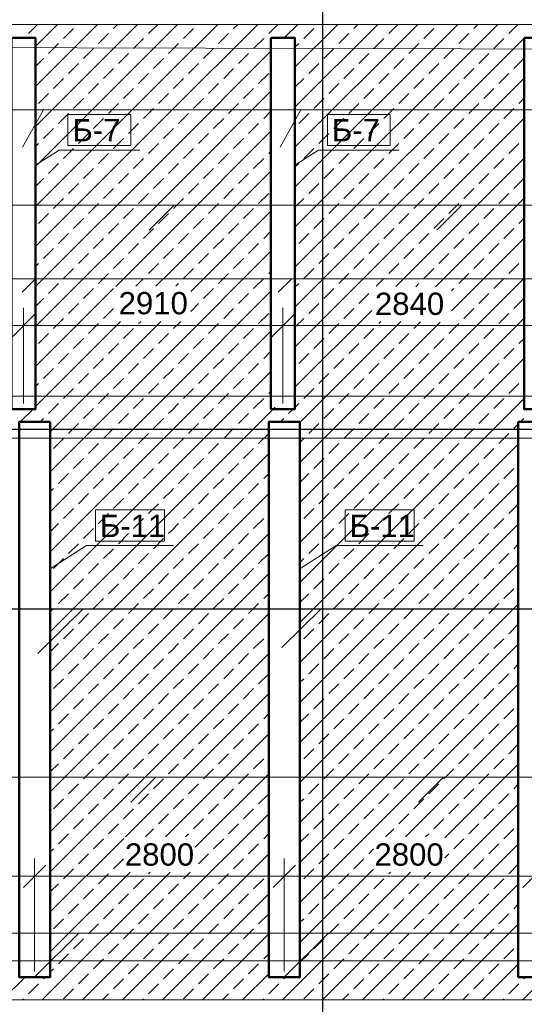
# Model space of a CAD drawing. Header units: millimetres. Extents: x -7161 to 110057, y -144197 to 43481.
# Tile 9 of 30: x 33652 to 39312, y -303 to 10746. Entities that reach past the tile are written whole.
import ezdxf

# ---------------------------------------------------------------- set-up
doc = ezdxf.new("R2010")
doc.units = ezdxf.units.MM
for name, color, linetype, lineweight in [('Каркас', 130, 'Continuous', 50), ('Несущие стены', 10, 'Continuous', 40), ('Обмерные чертежи _09_02_2026_ 3 эт_dwg', 8, 'Continuous', 9), ('Оси', 7, 'Continuous', 9), ('Плита', 7, 'Continuous', 9), ('Размеры', 7, 'Continuous', 9), ('Штриховка', 7, 'Continuous', 9)]:
    doc.layers.add(name, color=color, linetype=linetype, lineweight=lineweight)
doc.styles.add('Arial', font='arial.ttf', dxfattribs={"height": 250})

# ---------------------------------------------------------------- blocks, each defined once
blk = doc.blocks.new('Обмерные чертежи _09_02_2026_ 3 эт_dwg_ось сокольники-2039262-Cхема демонтажа сборных ребристых плит перекрытия 3 этажа в осях _Г-Ж_1-3 и Г-Ж_10-12_')
at = {"layer": 'Оси', "color": 250, "lineweight": 30, "flags": 128}
for points in [[(-470317, 84678), (-470317, 80157), (-470317, 63892), (-470317, 56540), (-470317, 51884), (-470317, 45174), (-470317, 43179), (-470317, 36624), (-470317, 36124)], [(-445520, 49884), (-452018, 49884), (-455016, 49884), (-459017, 49884), (-462418, 49884), (-470317, 49884), (-482816, 49884), (-490714, 49884), (-493713, 49884), (-497864, 49884), (-500864, 49884), (-507364, 49884), (-513025, 49884), (-513525, 49884)]]:
    blk.add_lwpolyline(points, dxfattribs=at)
blk = doc.blocks.new('Обмерные чертежи _09_02_2026_ 3 эт_dwg__Oblique-2039263-Cхема демонтажа сборных ребристых плит перекрытия 3 этажа в осях _Г-Ж_1-3 и Г-Ж_10-12_')
at = {"layer": 'Размеры'}
blk.add_line((-0.5, -0.5), (0.5, 0.5), dxfattribs=at)
blk = doc.blocks.new('Обмерные чертежи _09_02_2026_ 3 эт_dwg-2039254-Cхема демонтажа сборных ребристых плит перекрытия 3 этажа в осях _Г-Ж_1-3 и Г-Ж_10-12_')
at = {"lineweight": 9}
for p, q in [((-563689, -139907), (-563454, -139491)), ((-560802, -139907), (-560568, -139491)), ((-562269, -140838), (-561989, -140558)), ((-559042, -140838), (-558763, -140558)), ((-563694, -141536), (-563544, -141386)), ((-560821, -141536), (-560671, -141386)), ((-562476, -147259), (-562196, -146979)), ((-559249, -147259), (-558969, -146979)), ((-563554, -149222), (-563059, -148728)), ((-560754, -149222), (-560259, -148728))]:
    blk.add_line(p, q, dxfattribs=at)
at = {"color": 250, "lineweight": 30}
for p, q in [((-563517, -145590), (-563010, -145091)), ((-560782, -145524), (-560342, -145091))]:
    blk.add_line(p, q, dxfattribs=at)
at = {"lineweight": 9, "flags": 128}
for points in [[(-586289, -139491), (-543553, -139491), (-542615, -139491)], [(-563544, -140111), (-563281, -139941), (-562375, -139941)], [(-560634, -140111), (-560371, -139941), (-559465, -139941)], [(-551235, -140838), (-550955, -140558), (-583288, -140558), (-580807, -140558)], [(-583484, -141652), (-583218, -141386), (-540870, -141386), (-538376, -141386)], [(-563379, -144641), (-562972, -144380), (-561997, -144380)], [(-560579, -144641), (-560172, -144380), (-559197, -144380)], [(-551442, -147259), (-551162, -146979), (-583368, -146979), (-585849, -146979)], [(-583154, -149222), (-582659, -148728), (-551260, -148728), (-548766, -148728)]]:
    blk.add_lwpolyline(points, dxfattribs=at)
for points in [[(-563181, -139891), (-562475, -139891), (-562475, -139541), (-563181, -139541)], [(-560271, -139891), (-559565, -139891), (-559565, -139541), (-560271, -139541)], [(-562872, -144330), (-562097, -144330), (-562097, -143980), (-562872, -143980)], [(-560072, -144330), (-559297, -144330), (-559297, -143980), (-560072, -143980)]]:
    blk.add_lwpolyline(points, close=True, dxfattribs=at)
at = {"color": 250, "lineweight": 30, "flags": 128}
blk.add_lwpolyline([(-583182, -145810), (-582452, -145091), (-551462, -145091), (-550331, -145091)], dxfattribs=at)
at = {"layer": 'Каркас', "flags": 128}
for points in [[(-563814, -138683), (-563544, -138683), (-563544, -142847), (-563814, -142847)], [(-560904, -138683), (-560634, -138683), (-560634, -142847), (-560904, -142847)], [(-558064, -138683), (-557794, -138683), (-557794, -142847), (-558064, -142847)]]:
    blk.add_lwpolyline(points, close=True, dxfattribs=at)
for points in [[(-563379, -142991), (-563729, -142991), (-563729, -149222), (-563379, -149222), (-563379, -142991)], [(-560579, -142991), (-560929, -142991), (-560929, -149222), (-560579, -149222), (-560579, -142991)], [(-557779, -142991), (-558129, -142991), (-558129, -149222), (-557779, -149222), (-557779, -142991)]]:
    blk.add_lwpolyline(points, dxfattribs=at)
at = {"layer": 'Несущие стены', "color": 7, "lineweight": 9, "flags": 128}
for points in [[(-543453, -139248), (-551929, -139317), (-553014, -139325), (-553014, -138820), (-580331, -138748)], [(-583380, -142703), (-549461, -142703), (-549461, -142603), (-549023, -142603), (-549023, -143103), (-548903, -143103), (-548903, -143434), (-549022, -143434), (-548963, -151056), (-548317, -151056), (-548317, -151052), (-547716, -151056), (-546978, -151056), (-546978, -151060), (-542125, -151089), (-542184, -143311), (-542054, -143311), (-542054, -142713), (-536235, -142677), (-536235, -142672), (-535876, -142672), (-536006, -118621)], [(-549415, -149071), (-549432, -143174), (-583378, -143174), (-583350, -149040), (-549415, -149040)]]:
    blk.add_lwpolyline(points, dxfattribs=at)
at = {"layer": 'Плита', "flags": 128}
for points in [[(-588043, -139073), (-580520, -139073), (-580520, -138531), (-552631, -138531), (-552631, -139044), (-543453, -139209)], [(-542715, -139222), (-541940, -139236), (-541940, -151395), (-549211, -151395), (-549211, -149478), (-583509, -149478), (-583509, -151300), (-591056, -151300), (-591125, -139073)]]:
    blk.add_lwpolyline(points, dxfattribs=at)
at = {"layer": 'Размеры'}
for p, q in [((-563479, -141910), (-566679, -141910)), ((-560569, -141910), (-563879, -141910)), ((-557729, -141910), (-560969, -141910)), ((-554909, -141910), (-558129, -141910)), ((-566554, -148090), (-563354, -148090)), ((-563754, -148090), (-560554, -148090)), ((-560954, -148090), (-557754, -148090)), ((-558154, -148090), (-554954, -148090))]:
    blk.add_line(p, q, dxfattribs=at)
at = {"layer": 'Размеры', "flags": 128}
for points in [[(-563679, -141710), (-563679, -142785)], [(-560769, -141710), (-560769, -142785)], [(-563554, -147890), (-563554, -149160)], [(-560754, -147890), (-560754, -149160)]]:
    blk.add_lwpolyline(points, close=True, dxfattribs=at)
at = {"layer": 'Штриховка'}
for p, q in [((-563623, -138633), (-563521, -138531)), ((-563544, -139676), (-562399, -138531)), ((-563544, -139227), (-562848, -138531)), ((-563544, -138778), (-563297, -138531)), ((-562669, -138577), (-562623, -138531)), ((-562276, -138633), (-562174, -138531)), ((-561322, -138577), (-561276, -138531)), ((-560929, -138633), (-560827, -138531)), ((-560744, -138672), (-560603, -138531)), ((-560634, -140807), (-558358, -138531)), ((-560634, -140358), (-558807, -138531)), ((-560634, -139909), (-559256, -138531)), ((-560634, -139460), (-559705, -138531)), ((-560634, -139011), (-560154, -138531)), ((-559975, -138577), (-559929, -138531)), ((-559582, -138633), (-559480, -138531)), ((-558628, -138577), (-558582, -138531)), ((-558235, -138633), (-558133, -138531)), ((-563230, -138689), (-563118, -138577)), ((-562838, -138745), (-562725, -138633)), ((-561883, -138689), (-561771, -138577)), ((-561491, -138745), (-561378, -138633)), ((-560536, -138689), (-560424, -138577)), ((-560143, -138745), (-560031, -138633)), ((-559189, -138689), (-559077, -138577)), ((-558796, -138745), (-558684, -138633)), ((-563399, -138857), (-563287, -138745)), ((-562445, -138801), (-562332, -138689)), ((-561098, -138801), (-560985, -138689)), ((-560634, -141256), (-558064, -138686)), ((-560634, -138786), (-560592, -138745)), ((-559751, -138801), (-559638, -138689)), ((-559358, -138857), (-559245, -138745)), ((-558404, -138801), (-558291, -138689)), ((-563006, -138913), (-562894, -138801)), ((-562613, -138969), (-562501, -138857)), ((-561659, -138913), (-561547, -138801)), ((-561266, -138969), (-561154, -138857)), ((-560312, -138913), (-560200, -138801)), ((-559919, -138969), (-559807, -138857)), ((-558965, -138913), (-558853, -138801)), ((-558572, -138969), (-558460, -138857)), ((-563544, -139002), (-563455, -138913)), ((-563174, -139082), (-563062, -138969)), ((-562220, -139026), (-562108, -138913)), ((-561827, -139082), (-561715, -138969)), ((-560480, -139082), (-560368, -138969)), ((-559526, -139026), (-559414, -138913)), ((-559133, -139082), (-559021, -138969)), ((-558179, -139026), (-558067, -138913)), ((-562781, -139138), (-562669, -139026)), ((-562389, -139194), (-562276, -139082)), ((-561434, -139138), (-561322, -139026)), ((-561042, -139194), (-560929, -139082)), ((-560087, -139138), (-559975, -139026)), ((-559694, -139194), (-559582, -139082)), ((-558740, -139138), (-558628, -139026)), ((-558347, -139194), (-558235, -139082)), ((-563343, -139250), (-563230, -139138)), ((-562950, -139306), (-562838, -139194)), ((-561996, -139250), (-561883, -139138)), ((-561603, -139306), (-561491, -139194)), ((-560634, -141705), (-558064, -139135)), ((-560634, -139235), (-560536, -139138)), ((-560256, -139306), (-560143, -139194)), ((-559302, -139250), (-559189, -139138)), ((-558909, -139306), (-558796, -139194)), ((-563511, -139418), (-563399, -139306)), ((-562557, -139362), (-562445, -139250)), ((-562164, -139418), (-562052, -139306)), ((-561210, -139362), (-561098, -139250)), ((-559863, -139362), (-559751, -139250)), ((-559470, -139418), (-559358, -139306)), ((-558516, -139362), (-558404, -139250)), ((-563118, -139475), (-563006, -139362)), ((-562725, -139531), (-562613, -139418)), ((-561771, -139475), (-561659, -139362)), ((-561378, -139531), (-561266, -139418)), ((-560424, -139475), (-560312, -139362)), ((-560031, -139531), (-559919, -139418)), ((-559077, -139475), (-558965, -139362)), ((-558684, -139531), (-558572, -139418)), ((-558123, -139418), (-558064, -139359)), ((-563287, -139643), (-563174, -139531)), ((-562332, -139587), (-562220, -139475)), ((-561940, -139643), (-561827, -139531)), ((-560985, -139587), (-560904, -139505)), ((-560592, -139643), (-560480, -139531)), ((-559638, -139587), (-559526, -139475)), ((-559245, -139643), (-559133, -139531)), ((-558291, -139587), (-558179, -139475)), ((-562894, -139699), (-562781, -139587)), ((-562501, -139755), (-562389, -139643)), ((-561547, -139699), (-561434, -139587)), ((-561154, -139755), (-561042, -139643)), ((-560634, -142154), (-558064, -139584)), ((-560200, -139699), (-560087, -139587)), ((-559807, -139755), (-559694, -139643)), ((-558853, -139699), (-558740, -139587)), ((-558460, -139755), (-558347, -139643)), ((-563455, -139811), (-563343, -139699)), ((-563062, -139867), (-562950, -139755)), ((-561715, -139867), (-561603, -139755)), ((-560368, -139867), (-560256, -139755)), ((-559414, -139811), (-559302, -139699)), ((-559021, -139867), (-558909, -139755)), ((-563544, -139900), (-563511, -139867)), ((-562669, -139924), (-562557, -139811)), ((-562276, -139980), (-562164, -139867)), ((-561322, -139924), (-561210, -139811)), ((-559975, -139924), (-559863, -139811)), ((-559582, -139980), (-559470, -139867)), ((-558628, -139924), (-558516, -139811)), ((-558235, -139980), (-558123, -139867)), ((-558067, -139811), (-558064, -139808)), ((-563230, -140036), (-563118, -139924)), ((-562838, -140092), (-562725, -139980)), ((-561883, -140036), (-561771, -139924)), ((-561491, -140092), (-561378, -139980)), ((-560929, -139980), (-560904, -139954)), ((-560536, -140036), (-560424, -139924)), ((-560143, -140092), (-560031, -139980)), ((-559189, -140036), (-559077, -139924)), ((-558796, -140092), (-558684, -139980)), ((-563399, -140204), (-563287, -140092)), ((-562445, -140148), (-562332, -140036)), ((-561098, -140148), (-560985, -140036)), ((-560634, -140133), (-560592, -140092)), ((-559751, -140148), (-559638, -140036)), ((-559502, -141471), (-558064, -140033)), ((-559358, -140204), (-559245, -140092)), ((-558404, -140148), (-558291, -140036)), ((-563006, -140260), (-562894, -140148)), ((-562613, -140317), (-562501, -140204)), ((-561659, -140260), (-561547, -140148)), ((-561266, -140317), (-561154, -140204)), ((-560312, -140260), (-560200, -140148)), ((-559919, -140317), (-559807, -140204)), ((-558965, -140260), (-558853, -140148)), ((-558572, -140317), (-558460, -140204)), ((-563544, -140349), (-563455, -140260)), ((-563174, -140429), (-563062, -140317)), ((-562220, -140373), (-562108, -140260)), ((-561827, -140429), (-561715, -140317)), ((-560480, -140429), (-560368, -140317)), ((-559526, -140373), (-559414, -140260)), ((-559133, -140429), (-559021, -140317)), ((-558179, -140373), (-558067, -140260)), ((-562781, -140485), (-562669, -140373)), ((-562389, -140541), (-562276, -140429)), ((-561434, -140485), (-561322, -140373)), ((-561042, -140541), (-560929, -140429)), ((-560087, -140485), (-559975, -140373)), ((-559694, -140541), (-559582, -140429)), ((-558740, -140485), (-558628, -140373)), ((-558347, -140541), (-558235, -140429)), ((-563343, -140597), (-563230, -140485)), ((-562950, -140653), (-562838, -140541)), ((-561996, -140597), (-561883, -140485)), ((-561603, -140653), (-561491, -140541)), ((-560634, -140582), (-560536, -140485)), ((-560256, -140653), (-560143, -140541)), ((-559302, -140597), (-559189, -140485)), ((-559058, -141476), (-558064, -140482)), ((-558909, -140653), (-558796, -140541)), ((-563511, -140766), (-563399, -140653)), ((-562557, -140709), (-562445, -140597)), ((-562164, -140766), (-562052, -140653)), ((-561804, -141528), (-560904, -140628)), ((-561210, -140709), (-561098, -140597)), ((-559863, -140709), (-559751, -140597)), ((-559470, -140766), (-559358, -140653)), ((-558516, -140709), (-558404, -140597)), ((-563118, -140822), (-563006, -140709)), ((-561771, -140822), (-561659, -140709)), ((-560424, -140822), (-560312, -140709)), ((-559077, -140822), (-558965, -140709)), ((-558123, -140766), (-558064, -140707)), ((-562725, -140878), (-562613, -140766)), ((-562332, -140934), (-562220, -140822)), ((-561378, -140878), (-561266, -140766)), ((-560985, -140934), (-560904, -140852)), ((-560031, -140878), (-559919, -140766)), ((-559638, -140934), (-559526, -140822)), ((-558684, -140878), (-558572, -140766)), ((-558291, -140934), (-558179, -140822)), ((-563287, -140990), (-563174, -140878)), ((-562894, -141046), (-562781, -140934)), ((-561940, -140990), (-561827, -140878)), ((-561547, -141046), (-561434, -140934)), ((-560592, -140990), (-560480, -140878)), ((-560200, -141046), (-560087, -140934)), ((-559245, -140990), (-559133, -140878)), ((-558879, -141746), (-558064, -140931)), ((-558853, -141046), (-558740, -140934)), ((-563455, -141158), (-563343, -141046)), ((-562501, -141102), (-562389, -140990)), ((-561154, -141102), (-561042, -140990)), ((-559807, -141102), (-559694, -140990)), ((-559414, -141158), (-559302, -141046)), ((-558460, -141102), (-558347, -140990)), ((-563062, -141215), (-562950, -141102)), ((-562669, -141271), (-562557, -141158)), ((-561715, -141215), (-561603, -141102)), ((-561322, -141271), (-561210, -141158)), ((-560368, -141215), (-560256, -141102)), ((-559975, -141271), (-559863, -141158)), ((-559021, -141215), (-558909, -141102)), ((-558628, -141271), (-558516, -141158)), ((-558067, -141158), (-558064, -141156)), ((-563544, -141247), (-563511, -141215)), ((-563230, -141383), (-563118, -141271)), ((-562276, -141327), (-562164, -141215)), ((-561883, -141383), (-561771, -141271)), ((-560929, -141327), (-560904, -141301)), ((-560536, -141383), (-560424, -141271)), ((-559582, -141327), (-559470, -141215)), ((-559189, -141383), (-559077, -141271)), ((-558235, -141327), (-558123, -141215)), ((-562838, -141439), (-562725, -141327)), ((-562420, -141470), (-562332, -141383)), ((-561491, -141439), (-561378, -141327)), ((-561098, -141495), (-560985, -141383)), ((-560579, -143895), (-558064, -141380)), ((-560143, -141439), (-560031, -141327)), ((-559724, -141469), (-559638, -141383)), ((-558796, -141439), (-558684, -141327)), ((-558404, -141495), (-558291, -141383)), ((-563544, -142370), (-562669, -141495)), ((-563399, -141551), (-563287, -141439)), ((-563006, -141607), (-562894, -141495)), ((-561969, -141469), (-561940, -141439)), ((-561659, -141607), (-561547, -141495)), ((-560634, -141480), (-560592, -141439)), ((-560312, -141607), (-560200, -141495)), ((-559280, -141474), (-559245, -141439)), ((-558879, -141522), (-558853, -141495)), ((-563544, -141696), (-563455, -141607)), ((-561266, -141664), (-561154, -141551)), ((-559919, -141664), (-559807, -141551)), ((-558572, -141664), (-558460, -141551)), ((-558179, -141720), (-558067, -141607)), ((-563174, -141776), (-563062, -141664)), ((-562781, -141832), (-562669, -141720)), ((-561804, -141753), (-561715, -141664)), ((-561434, -141832), (-561322, -141720)), ((-560634, -142603), (-559772, -141741)), ((-560480, -141776), (-560368, -141664)), ((-560087, -141832), (-559975, -141720)), ((-558740, -141832), (-558628, -141720)), ((-563544, -142819), (-562590, -141865)), ((-563379, -143103), (-562140, -141864)), ((-563343, -141944), (-563230, -141832)), ((-562389, -141888), (-562365, -141864)), ((-561996, -141944), (-561915, -141863)), ((-561042, -141888), (-560929, -141776)), ((-560634, -141929), (-560536, -141832)), ((-560579, -144344), (-558064, -141829)), ((-560579, -142997), (-559448, -141866)), ((-559694, -141888), (-559670, -141864)), ((-559302, -141944), (-559226, -141869)), ((-558347, -141888), (-558235, -141776)), ((-562950, -142000), (-562838, -141888)), ((-562557, -142056), (-562445, -141944)), ((-561603, -142000), (-561491, -141888)), ((-561210, -142056), (-561098, -141944)), ((-560579, -143446), (-559004, -141871)), ((-560256, -142000), (-560143, -141888)), ((-559863, -142056), (-559751, -141944)), ((-558909, -142000), (-558796, -141888)), ((-558516, -142056), (-558404, -141944)), ((-563511, -142113), (-563399, -142000)), ((-563118, -142169), (-563006, -142056)), ((-562164, -142113), (-562052, -142000)), ((-561771, -142169), (-561659, -142056)), ((-560424, -142169), (-560312, -142056)), ((-559470, -142113), (-559358, -142000)), ((-559077, -142169), (-558965, -142056)), ((-558123, -142113), (-558064, -142054)), ((-562725, -142225), (-562613, -142113)), ((-562332, -142281), (-562220, -142169)), ((-561378, -142225), (-561266, -142113)), ((-560985, -142281), (-560904, -142199)), ((-560031, -142225), (-559919, -142113)), ((-559638, -142281), (-559526, -142169)), ((-558684, -142225), (-558572, -142113)), ((-558291, -142281), (-558179, -142169)), ((-563287, -142337), (-563174, -142225)), ((-562894, -142393), (-562781, -142281)), ((-561940, -142337), (-561827, -142225)), ((-561547, -142393), (-561434, -142281)), ((-560592, -142337), (-560480, -142225)), ((-560579, -144793), (-558064, -142278)), ((-560200, -142393), (-560087, -142281)), ((-559245, -142337), (-559133, -142225)), ((-558853, -142393), (-558740, -142281)), ((-563455, -142505), (-563343, -142393)), ((-562501, -142449), (-562389, -142337)), ((-561154, -142449), (-561042, -142337)), ((-559807, -142449), (-559694, -142337)), ((-559414, -142505), (-559302, -142393)), ((-558460, -142449), (-558347, -142337)), ((-563062, -142562), (-562950, -142449)), ((-562669, -142618), (-562557, -142505)), ((-561715, -142562), (-561603, -142449)), ((-561322, -142618), (-561210, -142505)), ((-560368, -142562), (-560256, -142449)), ((-559975, -142618), (-559863, -142505)), ((-559021, -142562), (-558909, -142449)), ((-558628, -142618), (-558516, -142505)), ((-558067, -142505), (-558064, -142503)), ((-563544, -142594), (-563511, -142562)), ((-563230, -142730), (-563118, -142618)), ((-562276, -142674), (-562164, -142562)), ((-561883, -142730), (-561771, -142618)), ((-560536, -142730), (-560424, -142618)), ((-559582, -142674), (-559470, -142562)), ((-559189, -142730), (-559077, -142618)), ((-558235, -142674), (-558123, -142562)), ((-562838, -142786), (-562725, -142674)), ((-562445, -142842), (-562332, -142730)), ((-561491, -142786), (-561378, -142674)), ((-561098, -142842), (-560985, -142730)), ((-560929, -142674), (-560904, -142648)), ((-560579, -145242), (-558064, -142727)), ((-560143, -142786), (-560031, -142674)), ((-559751, -142842), (-559638, -142730)), ((-558796, -142786), (-558684, -142674)), ((-558404, -142842), (-558291, -142730)), ((-563716, -142991), (-563572, -142847)), ((-563399, -142898), (-563287, -142786)), ((-563006, -142954), (-562894, -142842)), ((-561659, -142954), (-561547, -142842)), ((-560705, -142898), (-560652, -142846)), ((-560634, -142828), (-560592, -142786)), ((-560312, -142954), (-560200, -142842)), ((-559358, -142898), (-559245, -142786)), ((-558965, -142954), (-558853, -142842)), ((-563492, -142991), (-563455, -142954)), ((-562613, -143011), (-562501, -142898)), ((-562220, -143067), (-562108, -142954)), ((-561266, -143011), (-561154, -142898)), ((-560797, -142991), (-560761, -142954)), ((-559919, -143011), (-559807, -142898)), ((-559526, -143067), (-559414, -142954)), ((-558572, -143011), (-558460, -142898)), ((-558103, -142991), (-558067, -142954)), ((-563174, -143123), (-563062, -143011)), ((-562781, -143179), (-562669, -143067)), ((-561827, -143123), (-561715, -143011)), ((-561434, -143179), (-561322, -143067)), ((-560480, -143123), (-560368, -143011)), ((-560087, -143179), (-559975, -143067)), ((-559133, -143123), (-559021, -143011)), ((-558740, -143179), (-558628, -143067)), ((-558179, -143067), (-558129, -143016)), ((-563343, -143291), (-563230, -143179)), ((-562389, -143235), (-562276, -143123)), ((-561996, -143291), (-561883, -143179)), ((-561042, -143235), (-560929, -143123)), ((-560579, -143221), (-560536, -143179)), ((-559694, -143235), (-559582, -143123)), ((-559302, -143291), (-559189, -143179)), ((-558347, -143235), (-558235, -143123)), ((-562950, -143347), (-562838, -143235)), ((-562557, -143403), (-562445, -143291)), ((-561603, -143347), (-561491, -143235)), ((-561210, -143403), (-561098, -143291)), ((-560579, -145691), (-558129, -143241)), ((-560256, -143347), (-560143, -143235)), ((-559863, -143403), (-559751, -143291)), ((-558909, -143347), (-558796, -143235)), ((-558516, -143403), (-558404, -143291)), ((-563118, -143516), (-563006, -143403)), ((-562164, -143460), (-562052, -143347)), ((-561771, -143516), (-561659, -143403)), ((-560424, -143516), (-560312, -143403)), ((-559470, -143460), (-559358, -143347)), ((-559077, -143516), (-558965, -143403)), ((-562725, -143572), (-562613, -143460)), ((-562332, -143628), (-562220, -143516)), ((-561378, -143572), (-561266, -143460)), ((-560031, -143572), (-559919, -143460)), ((-559638, -143628), (-559526, -143516)), ((-558684, -143572), (-558572, -143460)), ((-558291, -143628), (-558179, -143516)), ((-563287, -143684), (-563174, -143572)), ((-562894, -143740), (-562781, -143628)), ((-561940, -143684), (-561827, -143572)), ((-561547, -143740), (-561434, -143628)), ((-560985, -143628), (-560929, -143571)), ((-560579, -143670), (-560480, -143572)), ((-560200, -143740), (-560087, -143628)), ((-559245, -143684), (-559133, -143572)), ((-558853, -143740), (-558740, -143628)), ((-563379, -143776), (-563343, -143740)), ((-562501, -143796), (-562389, -143684)), ((-561154, -143796), (-561042, -143684)), ((-560579, -146140), (-558129, -143690)), ((-559807, -143796), (-559694, -143684)), ((-559414, -143852), (-559302, -143740)), ((-558460, -143796), (-558347, -143684)), ((-563062, -143909), (-562950, -143796)), ((-562669, -143965), (-562557, -143852)), ((-561715, -143909), (-561603, -143796)), ((-561322, -143965), (-561210, -143852)), ((-560368, -143909), (-560256, -143796)), ((-559975, -143965), (-559863, -143852)), ((-559021, -143909), (-558909, -143796)), ((-558628, -143965), (-558516, -143852)), ((-563230, -144077), (-563118, -143965)), ((-562276, -144021), (-562164, -143909)), ((-561883, -144077), (-561771, -143965)), ((-560536, -144077), (-560424, -143965)), ((-559582, -144021), (-559470, -143909)), ((-559189, -144077), (-559077, -143965)), ((-558235, -144021), (-558129, -143914)), ((-562838, -144133), (-562725, -144021)), ((-562445, -144189), (-562332, -144077)), ((-561491, -144133), (-561378, -144021)), ((-561098, -144189), (-560985, -144077)), ((-560929, -144021), (-560929, -144020)), ((-560143, -144133), (-560031, -144021)), ((-559751, -144189), (-559638, -144077)), ((-558796, -144133), (-558684, -144021)), ((-558404, -144189), (-558291, -144077)), ((-563379, -144225), (-563287, -144133)), ((-563006, -144301), (-562894, -144189)), ((-561659, -144301), (-561547, -144189)), ((-560579, -146589), (-558129, -144139)), ((-560312, -144301), (-560200, -144189)), ((-559358, -144245), (-559245, -144133)), ((-558965, -144301), (-558853, -144189)), ((-562613, -144358), (-562501, -144245)), ((-561266, -144358), (-561154, -144245)), ((-559919, -144358), (-559807, -144245)), ((-558572, -144358), (-558460, -144245)), ((-563174, -144470), (-563062, -144358)), ((-562220, -144414), (-562108, -144301)), ((-561827, -144470), (-561715, -144358)), ((-560480, -144470), (-560368, -144358)), ((-559526, -144414), (-559414, -144301)), ((-559133, -144470), (-559021, -144358)), ((-558179, -144414), (-558129, -144363)), ((-562781, -144526), (-562669, -144414)), ((-562389, -144582), (-562276, -144470)), ((-561434, -144526), (-561322, -144414)), ((-561042, -144582), (-560929, -144470)), ((-560087, -144526), (-559975, -144414)), ((-559694, -144582), (-559582, -144470)), ((-558740, -144526), (-558628, -144414)), ((-558347, -144582), (-558235, -144470)), ((-563343, -144638), (-563230, -144526)), ((-562950, -144694), (-562838, -144582)), ((-561996, -144638), (-561883, -144526)), ((-561603, -144694), (-561491, -144582)), ((-560579, -144568), (-560536, -144526)), ((-560579, -147038), (-558129, -144588)), ((-560256, -144694), (-560143, -144582)), ((-559302, -144638), (-559189, -144526)), ((-558909, -144694), (-558796, -144582)), ((-562557, -144751), (-562445, -144638)), ((-562164, -144807), (-562052, -144694)), ((-561210, -144751), (-561098, -144638)), ((-559863, -144751), (-559751, -144638)), ((-559470, -144807), (-559358, -144694)), ((-558516, -144751), (-558404, -144638)), ((-563118, -144863), (-563006, -144751)), ((-562725, -144919), (-562613, -144807)), ((-561771, -144863), (-561659, -144751)), ((-561378, -144919), (-561266, -144807)), ((-560424, -144863), (-560312, -144751)), ((-560031, -144919), (-559919, -144807)), ((-559077, -144863), (-558965, -144751)), ((-558684, -144919), (-558572, -144807)), ((-563287, -145031), (-563174, -144919)), ((-562332, -144975), (-562220, -144863)), ((-561940, -145031), (-561827, -144919)), ((-560985, -144975), (-560929, -144918)), ((-560579, -145017), (-560480, -144919)), ((-559638, -144975), (-559526, -144863)), ((-559245, -145031), (-559133, -144919)), ((-558291, -144975), (-558179, -144863)), ((-562894, -145087), (-562781, -144975)), ((-562501, -145143), (-562389, -145031)), ((-561547, -145087), (-561434, -144975)), ((-561154, -145143), (-561042, -145031)), ((-560579, -147487), (-558129, -145037)), ((-560200, -145087), (-560087, -144975)), ((-559807, -145143), (-559694, -145031)), ((-558853, -145087), (-558740, -144975)), ((-558460, -145143), (-558347, -145031)), ((-563379, -145123), (-563343, -145087)), ((-563062, -145256), (-562950, -145143)), ((-561715, -145256), (-561603, -145143)), ((-560368, -145256), (-560256, -145143)), ((-559414, -145200), (-559302, -145087)), ((-559021, -145256), (-558909, -145143)), ((-562669, -145312), (-562557, -145200)), ((-562276, -145368), (-562164, -145256)), ((-561322, -145312), (-561210, -145200)), ((-559975, -145312), (-559863, -145200)), ((-559582, -145368), (-559470, -145256)), ((-558628, -145312), (-558516, -145200)), ((-558235, -145368), (-558129, -145261)), ((-563230, -145424), (-563118, -145312)), ((-562838, -145480), (-562725, -145368)), ((-561883, -145424), (-561771, -145312)), ((-561491, -145480), (-561378, -145368)), ((-560929, -145368), (-560929, -145367)), ((-560536, -145424), (-560424, -145312)), ((-560143, -145480), (-560031, -145368)), ((-559189, -145424), (-559077, -145312)), ((-558796, -145480), (-558684, -145368)), ((-563379, -145572), (-563287, -145480)), ((-562445, -145536), (-562332, -145424)), ((-561098, -145536), (-560985, -145424)), ((-560579, -147936), (-558129, -145486)), ((-559751, -145536), (-559638, -145424)), ((-559358, -145592), (-559245, -145480)), ((-558404, -145536), (-558291, -145424)), ((-563006, -145649), (-562894, -145536)), ((-562613, -145705), (-562501, -145592)), ((-561659, -145649), (-561547, -145536)), ((-561266, -145705), (-561154, -145592)), ((-560312, -145649), (-560200, -145536)), ((-559919, -145705), (-559807, -145592)), ((-558965, -145649), (-558853, -145536)), ((-558572, -145705), (-558460, -145592)), ((-563174, -145817), (-563062, -145705)), ((-562220, -145761), (-562108, -145649)), ((-561827, -145817), (-561715, -145705)), ((-560480, -145817), (-560368, -145705)), ((-559526, -145761), (-559414, -145649)), ((-559133, -145817), (-559021, -145705)), ((-558179, -145761), (-558129, -145710)), ((-562781, -145873), (-562669, -145761)), ((-562389, -145929), (-562276, -145817)), ((-561434, -145873), (-561322, -145761)), ((-561042, -145929), (-560929, -145817)), ((-560087, -145873), (-559975, -145761)), ((-559694, -145929), (-559582, -145817)), ((-558740, -145873), (-558628, -145761)), ((-558347, -145929), (-558235, -145817)), ((-563343, -145985), (-563230, -145873)), ((-562950, -146041), (-562838, -145929)), ((-561996, -145985), (-561883, -145873)), ((-561603, -146041), (-561491, -145929)), ((-560579, -145915), (-560536, -145873)), ((-560579, -148385), (-558129, -145935)), ((-560256, -146041), (-560143, -145929)), ((-559302, -145985), (-559189, -145873)), ((-558909, -146041), (-558796, -145929)), ((-562557, -146098), (-562445, -145985)), ((-562164, -146154), (-562052, -146041)), ((-561210, -146098), (-561098, -145985)), ((-559863, -146098), (-559751, -145985)), ((-559470, -146154), (-559358, -146041)), ((-558516, -146098), (-558404, -145985)), ((-563118, -146210), (-563006, -146098)), ((-562725, -146266), (-562613, -146154)), ((-561771, -146210), (-561659, -146098)), ((-561378, -146266), (-561266, -146154)), ((-560424, -146210), (-560312, -146098)), ((-560031, -146266), (-559919, -146154)), ((-559077, -146210), (-558965, -146098)), ((-558684, -146266), (-558572, -146154)), ((-563287, -146378), (-563174, -146266)), ((-562332, -146322), (-562220, -146210)), ((-561940, -146378), (-561827, -146266)), ((-560985, -146322), (-560929, -146265)), ((-560579, -146364), (-560480, -146266)), ((-559638, -146322), (-559526, -146210)), ((-559245, -146378), (-559133, -146266)), ((-558291, -146322), (-558179, -146210)), ((-562894, -146434), (-562781, -146322)), ((-562501, -146490), (-562389, -146378)), ((-561547, -146434), (-561434, -146322)), ((-561154, -146490), (-561042, -146378)), ((-560200, -146434), (-560087, -146322)), ((-559807, -146490), (-559694, -146378)), ((-559393, -147648), (-558129, -146384)), ((-558853, -146434), (-558740, -146322)), ((-558460, -146490), (-558347, -146378)), ((-563379, -146470), (-563343, -146434)), ((-563062, -146603), (-562950, -146490)), ((-561715, -146603), (-561603, -146490)), ((-560368, -146603), (-560256, -146490)), ((-559414, -146547), (-559302, -146434)), ((-559021, -146603), (-558909, -146490)), ((-562669, -146659), (-562557, -146547)), ((-562276, -146715), (-562164, -146603)), ((-561322, -146659), (-561210, -146547)), ((-559975, -146659), (-559863, -146547)), ((-559582, -146715), (-559470, -146603)), ((-558628, -146659), (-558516, -146547)), ((-558235, -146715), (-558129, -146608)), ((-563230, -146771), (-563118, -146659)), ((-562838, -146827), (-562725, -146715)), ((-561883, -146771), (-561771, -146659)), ((-561491, -146827), (-561378, -146715)), ((-560929, -146715), (-560929, -146714)), ((-560536, -146771), (-560424, -146659)), ((-560143, -146827), (-560031, -146715)), ((-559189, -146771), (-559077, -146659)), ((-558796, -146827), (-558684, -146715)), ((-563379, -146919), (-563287, -146827)), ((-562445, -146883), (-562332, -146771)), ((-561098, -146883), (-560985, -146771)), ((-559751, -146883), (-559638, -146771)), ((-559358, -146939), (-559245, -146827)), ((-558954, -147658), (-558129, -146833)), ((-558404, -146883), (-558291, -146771)), ((-563006, -146996), (-562894, -146883)), ((-562613, -147052), (-562501, -146939)), ((-561754, -147764), (-560929, -146939)), ((-561659, -146996), (-561547, -146883)), ((-561266, -147052), (-561154, -146939)), ((-560312, -146996), (-560200, -146883)), ((-559919, -147052), (-559807, -146939)), ((-558965, -146996), (-558853, -146883)), ((-558572, -147052), (-558460, -146939)), ((-563174, -147164), (-563062, -147052)), ((-562220, -147108), (-562108, -146996)), ((-561827, -147164), (-561715, -147052)), ((-560480, -147164), (-560368, -147052)), ((-559526, -147108), (-559414, -146996)), ((-559133, -147164), (-559021, -147052)), ((-558179, -147108), (-558129, -147057)), ((-562781, -147220), (-562669, -147108)), ((-562389, -147276), (-562276, -147164)), ((-561434, -147220), (-561322, -147108)), ((-561042, -147276), (-560929, -147164)), ((-560087, -147220), (-559975, -147108)), ((-559694, -147276), (-559582, -147164)), ((-558740, -147220), (-558628, -147108)), ((-558347, -147276), (-558235, -147164)), ((-563343, -147332), (-563230, -147220)), ((-562950, -147388), (-562838, -147276)), ((-561996, -147332), (-561883, -147220)), ((-561603, -147388), (-561491, -147276)), ((-560579, -147262), (-560536, -147220)), ((-560325, -149478), (-558129, -147282)), ((-560256, -147388), (-560143, -147276)), ((-559302, -147332), (-559189, -147220)), ((-558909, -147388), (-558796, -147276)), ((-562557, -147445), (-562445, -147332)), ((-562164, -147501), (-562052, -147388)), ((-561210, -147445), (-561098, -147332)), ((-559863, -147445), (-559751, -147332)), ((-559470, -147501), (-559358, -147388)), ((-558516, -147445), (-558404, -147332)), ((-563118, -147557), (-563006, -147445)), ((-562725, -147613), (-562613, -147501)), ((-561771, -147557), (-561659, -147445)), ((-561378, -147613), (-561266, -147501)), ((-560424, -147557), (-560312, -147445)), ((-560031, -147613), (-559919, -147501)), ((-559077, -147557), (-558965, -147445)), ((-558684, -147613), (-558572, -147501)), ((-563287, -147725), (-563174, -147613)), ((-562312, -147648), (-562220, -147557)), ((-561863, -147648), (-561827, -147613)), ((-560985, -147669), (-560929, -147612)), ((-560579, -147711), (-560480, -147613)), ((-559618, -147648), (-559526, -147557)), ((-559169, -147648), (-559133, -147613)), ((-558291, -147669), (-558179, -147557)), ((-563379, -148491), (-562554, -147666)), ((-562894, -147781), (-562781, -147669)), ((-561547, -147781), (-561434, -147669)), ((-561154, -147837), (-561042, -147725)), ((-560200, -147781), (-560087, -147669)), ((-558853, -147781), (-558740, -147669)), ((-558460, -147837), (-558347, -147725)), ((-563379, -147817), (-563343, -147781)), ((-559876, -149478), (-558129, -147731)), ((-559807, -147837), (-559754, -147784)), ((-563062, -147950), (-562950, -147837)), ((-562669, -148006), (-562557, -147894)), ((-561715, -147950), (-561603, -147837)), ((-561322, -148006), (-561210, -147894)), ((-560368, -147950), (-560256, -147837)), ((-559975, -148006), (-559863, -147894)), ((-558954, -147882), (-558909, -147837)), ((-558628, -148006), (-558516, -147894)), ((-563468, -149478), (-562033, -148043)), ((-563379, -148940), (-562482, -148043)), ((-563230, -148118), (-563118, -148006)), ((-562276, -148062), (-562257, -148043)), ((-561883, -148118), (-561808, -148043)), ((-560774, -149478), (-559339, -148043)), ((-560579, -148834), (-559754, -148009)), ((-560536, -148118), (-560424, -148006)), ((-559582, -148062), (-559563, -148043)), ((-559189, -148118), (-559114, -148043)), ((-558235, -148062), (-558129, -147955)), ((-562838, -148174), (-562725, -148062)), ((-562445, -148230), (-562332, -148118)), ((-561491, -148174), (-561378, -148062)), ((-561098, -148230), (-560985, -148118)), ((-560929, -148062), (-560929, -148061)), ((-560143, -148174), (-560031, -148062)), ((-559751, -148230), (-559638, -148118)), ((-558796, -148174), (-558684, -148062)), ((-558404, -148230), (-558291, -148118)), ((-563379, -148266), (-563287, -148174)), ((-563006, -148343), (-562894, -148230)), ((-561659, -148343), (-561547, -148230)), ((-560312, -148343), (-560200, -148230)), ((-559427, -149478), (-558129, -148180)), ((-559358, -148286), (-559245, -148174)), ((-558965, -148343), (-558853, -148230)), ((-562613, -148399), (-562501, -148286)), ((-562220, -148455), (-562108, -148343)), ((-561266, -148399), (-561154, -148286)), ((-559919, -148399), (-559807, -148286)), ((-559526, -148455), (-559414, -148343)), ((-558572, -148399), (-558460, -148286)), ((-563174, -148511), (-563062, -148399)), ((-562781, -148567), (-562669, -148455)), ((-561827, -148511), (-561715, -148399)), ((-561434, -148567), (-561322, -148455)), ((-560480, -148511), (-560368, -148399)), ((-560087, -148567), (-559975, -148455)), ((-559133, -148511), (-559021, -148399)), ((-558740, -148567), (-558628, -148455)), ((-558179, -148455), (-558129, -148404)), ((-563343, -148679), (-563230, -148567)), ((-562389, -148623), (-562276, -148511)), ((-561996, -148679), (-561883, -148567)), ((-561042, -148623), (-560929, -148511)), ((-560579, -148609), (-560536, -148567)), ((-559694, -148623), (-559582, -148511)), ((-559302, -148679), (-559189, -148567)), ((-558347, -148623), (-558235, -148511)), ((-562950, -148735), (-562838, -148623)), ((-562557, -148792), (-562445, -148679)), ((-561603, -148735), (-561491, -148623)), ((-561210, -148792), (-561098, -148679)), ((-560256, -148735), (-560143, -148623)), ((-559863, -148792), (-559751, -148679)), ((-558978, -149478), (-558129, -148629)), ((-558909, -148735), (-558796, -148623)), ((-558516, -148792), (-558404, -148679)), ((-563118, -148904), (-563006, -148792)), ((-562164, -148848), (-562052, -148735)), ((-561771, -148904), (-561659, -148792)), ((-561672, -149478), (-560929, -148735)), ((-560424, -148904), (-560312, -148792)), ((-559470, -148848), (-559358, -148735)), ((-559077, -148904), (-558965, -148792)), ((-562725, -148960), (-562613, -148848)), ((-562332, -149016), (-562220, -148904)), ((-561378, -148960), (-561266, -148848)), ((-560031, -148960), (-559919, -148848)), ((-559638, -149016), (-559526, -148904)), ((-558684, -148960), (-558572, -148848)), ((-558291, -149016), (-558179, -148904)), ((-563287, -149072), (-563174, -148960)), ((-562894, -149128), (-562781, -149016)), ((-561940, -149072), (-561827, -148960)), ((-561547, -149128), (-561434, -149016)), ((-560985, -149016), (-560929, -148959)), ((-560579, -149058), (-560480, -148960)), ((-560200, -149128), (-560087, -149016)), ((-559245, -149072), (-559133, -148960)), ((-558853, -149128), (-558740, -149016)), ((-563379, -149164), (-563343, -149128)), ((-562501, -149185), (-562389, -149072)), ((-561154, -149185), (-561042, -149072)), ((-559807, -149185), (-559694, -149072)), ((-559414, -149241), (-559302, -149128)), ((-558529, -149478), (-558129, -149078)), ((-558460, -149185), (-558347, -149072)), ((-563917, -149478), (-563661, -149222)), ((-563455, -149241), (-563437, -149222)), ((-563062, -149297), (-562950, -149185)), ((-562669, -149353), (-562557, -149241)), ((-561715, -149297), (-561603, -149185)), ((-561322, -149353), (-561210, -149241)), ((-561223, -149478), (-560929, -149184)), ((-560761, -149241), (-560743, -149222)), ((-560368, -149297), (-560256, -149185)), ((-559975, -149353), (-559863, -149241)), ((-559021, -149297), (-558909, -149185)), ((-558628, -149353), (-558516, -149241)), ((-558079, -149478), (-557824, -149222)), ((-558067, -149241), (-558048, -149222)), ((-563623, -149409), (-563511, -149297)), ((-563230, -149465), (-563118, -149353)), ((-562276, -149409), (-562164, -149297)), ((-561883, -149465), (-561771, -149353)), ((-560929, -149409), (-560817, -149297)), ((-560536, -149465), (-560424, -149353)), ((-559582, -149409), (-559470, -149297)), ((-559189, -149465), (-559077, -149353)), ((-558235, -149409), (-558123, -149297)), ((-563692, -149478), (-563679, -149465)), ((-562794, -149478), (-562725, -149409)), ((-562345, -149478), (-562332, -149465)), ((-561447, -149478), (-561378, -149409)), ((-560998, -149478), (-560985, -149465)), ((-560100, -149478), (-560031, -149409)), ((-559651, -149478), (-559638, -149465)), ((-558753, -149478), (-558684, -149409)), ((-558304, -149478), (-558291, -149465))]:
    blk.add_line(p, q, dxfattribs=at)
at = {"layer": 'Штриховка', "flags": 128}
for points in [[(-563544, -141023), (-562016, -139495), (-561052, -138531)], [(-563544, -140574), (-562016, -139046), (-561501, -138531)], [(-563544, -140125), (-562016, -138597), (-561950, -138531)], [(-562052, -138857), (-562016, -138821), (-561940, -138745)], [(-563544, -141472), (-562016, -139944), (-560904, -138832)], [(-563544, -141921), (-562016, -140393), (-560904, -139281)], [(-562645, -141471), (-562016, -140842), (-560904, -139730)], [(-562108, -139811), (-562016, -139719), (-561996, -139699)], [(-562052, -140204), (-562016, -140168), (-561940, -140092)], [(-562195, -141470), (-562016, -141291), (-560904, -140179)], [(-563379, -143552), (-562016, -142189), (-560904, -141077)], [(-562108, -141158), (-562016, -141066), (-561996, -141046)], [(-563379, -144001), (-562016, -142638), (-560904, -141526)], [(-563379, -144450), (-562016, -143087), (-560904, -141975)], [(-562108, -142505), (-562016, -142413), (-561996, -142393)], [(-563379, -144899), (-562016, -143536), (-560904, -142424)], [(-563379, -145348), (-562016, -143985), (-560858, -142827)], [(-562052, -142898), (-562016, -142863), (-561940, -142786)], [(-563379, -145797), (-562016, -144434), (-560929, -143347)], [(-562108, -143852), (-562016, -143761), (-561996, -143740)], [(-563379, -146246), (-562016, -144883), (-560929, -143796)], [(-562052, -144245), (-562016, -144210), (-561940, -144133)], [(-563379, -146695), (-562016, -145332), (-560929, -144245)], [(-563379, -147144), (-562016, -145781), (-560929, -144694)], [(-563379, -147593), (-562016, -146230), (-560929, -145143)], [(-562108, -145200), (-562016, -145108), (-561996, -145087)], [(-562052, -145592), (-562016, -145557), (-561940, -145480)], [(-563379, -148042), (-562016, -146679), (-560929, -145592)], [(-562536, -147648), (-562016, -147128), (-560929, -146041)], [(-562108, -146547), (-562016, -146455), (-561996, -146434)], [(-562087, -147648), (-562016, -147577), (-560929, -146490)], [(-562052, -146939), (-562016, -146904), (-561940, -146827)], [(-563019, -149478), (-562016, -148475), (-560929, -147388)], [(-562570, -149478), (-562016, -148924), (-560929, -147837)], [(-562052, -148286), (-562016, -148251), (-561940, -148174)], [(-562121, -149478), (-562016, -149373), (-560929, -148286)], [(-562108, -149241), (-562016, -149149), (-561996, -149128)]]:
    blk.add_lwpolyline(points, dxfattribs=at)
blk.add_blockref('Обмерные чертежи _09_02_2026_ 3 эт_dwg_ось сокольники-2039262-Cхема демонтажа сборных ребристых плит перекрытия 3 этажа в осях _Г-Ж_1-3 и Г-Ж_10-12_', (-90010, -192960))
at = {"xscale": 250, "yscale": 250, "zscale": 250, "rotation": 180}
for p in [(-563679, -141910), (-560769, -141910), (-563554, -148090), (-560754, -148090), (-557954, -148090)]:
    blk.add_blockref('Обмерные чертежи _09_02_2026_ 3 эт_dwg__Oblique-2039263-Cхема демонтажа сборных ребристых плит перекрытия 3 этажа в осях _Г-Ж_1-3 и Г-Ж_10-12_', p, dxfattribs=at)
at = {"xscale": 250, "yscale": 250, "zscale": 250}
for p in [(-563679, -141910), (-560769, -141910), (-563554, -148090), (-560754, -148090), (-557954, -148090)]:
    blk.add_blockref('Обмерные чертежи _09_02_2026_ 3 эт_dwg__Oblique-2039263-Cхема демонтажа сборных ребристых плит перекрытия 3 этажа в осях _Г-Ж_1-3 и Г-Ж_10-12_', p, dxfattribs=at)
at = {"lineweight": 9, "char_height": 250, "attachment_point": 1, "line_spacing_factor": 0.941778, "style": 'Arial'}
for s, insert, width in [('Б-7', (-563131, -139593), 642.74), ('Б-7', (-560221, -139593), 642.74), ('Б-11', (-562822, -144033), 875.35), ('Б-11', (-560022, -144033), 875.35)]:
    blk.add_mtext(s, dxfattribs=dict(at, insert=insert, width=width))
at = {"layer": 'Размеры', "char_height": 250, "width": 930.44, "attachment_point": 2, "line_spacing_factor": 0.941778, "style": 'Arial'}
for s, insert in [('2910', (-562224, -141534)), ('2840', (-559349, -141541)), ('2800', (-562154, -147721)), ('2800', (-559354, -147721))]:
    blk.add_mtext(s, dxfattribs=dict(at, insert=insert))

msp = doc.modelspace()

# ---------------------------------------------------------------- block references
at = {"layer": 'Обмерные чертежи _09_02_2026_ 3 эт_dwg', "color": 7}
msp.add_blockref('Обмерные чертежи _09_02_2026_ 3 эт_dwg-2039254-Cхема демонтажа сборных ребристых плит перекрытия 3 этажа в осях _Г-Ж_1-3 и Г-Ж_10-12_', (597374, 149224), dxfattribs=at)

doc.saveas('drawing.dxf')
